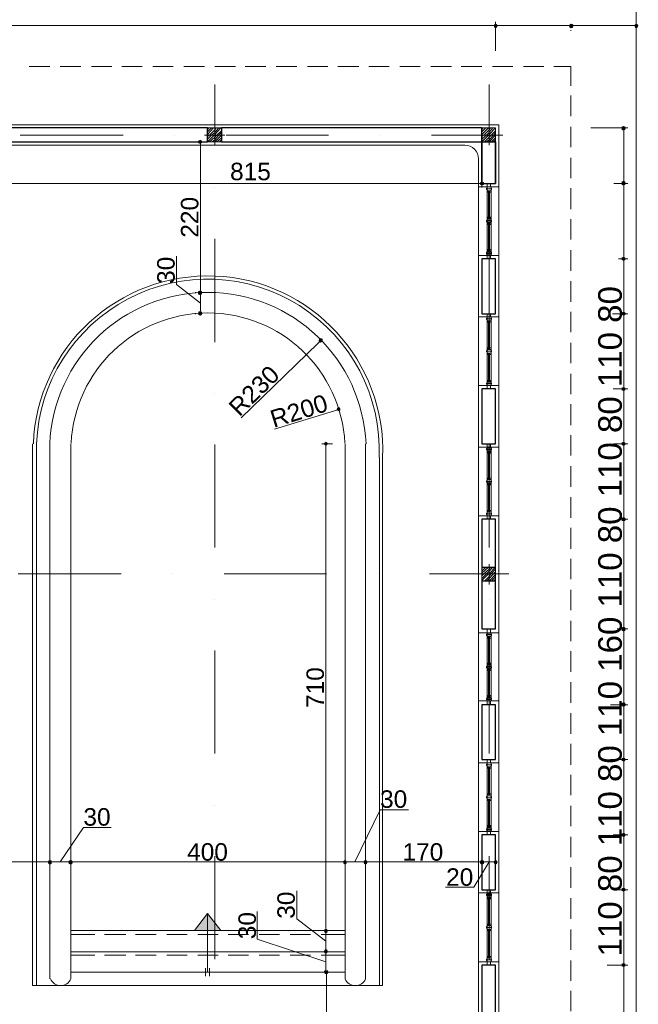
# Model space of a CAD drawing. Header units: metres. Extents: x 5.7 to 89.8, y 4 to 63.5.
# Tile 19 of 22: x 62.6 to 71.7, y 36.1 to 50.5. Entities that reach past the tile are written whole.
import ezdxf

# ---------------------------------------------------------------- set-up
doc = ezdxf.new("R2010")
doc.units = ezdxf.units.M
doc.header["$MEASUREMENT"] = 0
for name, color, linetype in [('PDF2_ax', 7, 'Continuous'), ('PDF2_column', 7, 'Continuous'), ('PDF2_dim', 7, 'Continuous'), ('PDF2_furn', 7, 'Continuous'), ('PDF2_khatchin', 7, 'Continuous'), ('PDF2_Layer5', 7, 'Continuous'), ('PDF2_line-estakhr', 7, 'Continuous'), ('PDF2_Text', 7, 'Continuous'), ('PDF2_wall', 7, 'Continuous'), ('PDF2_WIN', 7, 'Continuous')]:
    doc.layers.add(name, color=color, linetype=linetype)
doc.styles.add('PDF Arial', font='arial.ttf')

msp = doc.modelspace()

# ---------------------------------------------------------------- hatches: boundary and pattern name
at = {"layer": 'PDF2_dim', "transparency": 33554559}
for points in [[(69.56, 50.397), (69.55, 50.378), (69.56, 50.349), (69.579, 50.339), (69.598, 50.349), (69.608, 50.378), (69.598, 50.397), (69.579, 50.406)], [(70.658, 50.397), (70.648, 50.378), (70.658, 50.349), (70.677, 50.339), (70.706, 50.349), (70.715, 50.378), (70.706, 50.397), (70.677, 50.406)], [(71.659, 50.378), (71.65, 50.397), (71.63, 50.406), (71.611, 50.397), (71.602, 50.378), (71.611, 50.349), (71.63, 50.339), (71.65, 50.349)], [(71.447, 48.914), (71.419, 48.904), (71.419, 48.856), (71.447, 48.846), (71.467, 48.856), (71.476, 48.885), (71.467, 48.904)], [(65.274, 48.711), (65.245, 48.702), (65.235, 48.683), (65.245, 48.663), (65.274, 48.654), (65.293, 48.663), (65.303, 48.683), (65.293, 48.702)], [(69.415, 48.076), (69.406, 48.095), (69.377, 48.105), (69.357, 48.095), (69.348, 48.076), (69.357, 48.056), (69.377, 48.047), (69.406, 48.056)], [(71.419, 48.056), (71.447, 48.047), (71.467, 48.056), (71.476, 48.076), (71.467, 48.105), (71.447, 48.114), (71.419, 48.105)], [(71.419, 46.959), (71.447, 46.949), (71.467, 46.959), (71.476, 46.978), (71.467, 46.997), (71.447, 47.007), (71.419, 46.997)], [(65.293, 46.506), (65.274, 46.515), (65.245, 46.506), (65.235, 46.487), (65.245, 46.458), (65.274, 46.448), (65.293, 46.458), (65.303, 46.487)], [(65.274, 46.15), (65.293, 46.159), (65.303, 46.178), (65.293, 46.207), (65.274, 46.217), (65.245, 46.207), (65.245, 46.159)], [(71.419, 46.159), (71.447, 46.15), (71.467, 46.159), (71.476, 46.178), (71.467, 46.198), (71.447, 46.207), (71.419, 46.198)], [(67.056, 45.812), (67.027, 45.822), (67.007, 45.812), (66.998, 45.784), (67.007, 45.764), (67.027, 45.755), (67.046, 45.764), (67.056, 45.784)], [(71.419, 45.061), (71.447, 45.052), (71.467, 45.061), (71.476, 45.08), (71.467, 45.1), (71.447, 45.109), (71.419, 45.1)], [(67.316, 44.792), (67.306, 44.811), (67.277, 44.811), (67.268, 44.801), (67.258, 44.772), (67.296, 44.753), (67.316, 44.772)], [(67.104, 44.31), (67.085, 44.3), (67.075, 44.281), (67.085, 44.262), (67.104, 44.252), (67.123, 44.262), (67.133, 44.281), (67.123, 44.3)], [(71.419, 44.262), (71.447, 44.252), (71.467, 44.262), (71.476, 44.281), (71.467, 44.3), (71.447, 44.31), (71.419, 44.3)], [(71.419, 43.154), (71.467, 43.154), (71.476, 43.183), (71.467, 43.202), (71.447, 43.212), (71.419, 43.202)], [(71.419, 41.555), (71.447, 41.546), (71.467, 41.555), (71.476, 41.584), (71.467, 41.604), (71.447, 41.613), (71.419, 41.604)], [(71.419, 40.457), (71.447, 40.448), (71.467, 40.457), (71.476, 40.477), (71.467, 40.506), (71.419, 40.506)], [(71.419, 39.658), (71.447, 39.648), (71.467, 39.658), (71.476, 39.677), (71.467, 39.697), (71.447, 39.706), (71.419, 39.697)], [(71.419, 38.56), (71.447, 38.55), (71.467, 38.56), (71.476, 38.579), (71.467, 38.599), (71.447, 38.608), (71.419, 38.599)], [(63.107, 38.156), (63.107, 38.204), (63.078, 38.213), (63.059, 38.204), (63.049, 38.184), (63.059, 38.156), (63.078, 38.146)], [(63.405, 38.156), (63.415, 38.184), (63.405, 38.204), (63.386, 38.213), (63.357, 38.204), (63.348, 38.184), (63.357, 38.156), (63.386, 38.146)], [(67.364, 38.204), (67.354, 38.184), (67.364, 38.156), (67.383, 38.146), (67.402, 38.156), (67.412, 38.184), (67.402, 38.204), (67.383, 38.213)], [(67.701, 38.156), (67.711, 38.184), (67.701, 38.204), (67.682, 38.213), (67.662, 38.204), (67.653, 38.184), (67.662, 38.156), (67.682, 38.146)], [(69.357, 38.204), (69.348, 38.184), (69.357, 38.156), (69.377, 38.146), (69.406, 38.156), (69.415, 38.184), (69.406, 38.204), (69.377, 38.213)], [(69.608, 38.184), (69.598, 38.204), (69.579, 38.213), (69.56, 38.204), (69.55, 38.184), (69.56, 38.156), (69.579, 38.146), (69.598, 38.156)], [(71.419, 37.761), (71.447, 37.751), (71.467, 37.761), (71.476, 37.78), (71.467, 37.799), (71.447, 37.809), (71.419, 37.799)], [(67.123, 37.202), (67.104, 37.212), (67.085, 37.202), (67.075, 37.183), (67.085, 37.154), (67.104, 37.144), (67.123, 37.154), (67.133, 37.183)], [(67.123, 36.904), (67.104, 36.913), (67.085, 36.904), (67.075, 36.875), (67.085, 36.855), (67.104, 36.846), (67.123, 36.855), (67.133, 36.875)], [(71.467, 36.701), (71.447, 36.711), (71.419, 36.701), (71.419, 36.663), (71.447, 36.653), (71.467, 36.663), (71.476, 36.682)], [(67.085, 36.557), (67.104, 36.547), (67.108, 36.549), (67.113, 36.547), (67.133, 36.557), (67.142, 36.576), (67.133, 36.605), (67.085, 36.605), (67.075, 36.576)]]:
    msp.add_hatch(color=256, dxfattribs=at).paths.add_polyline_path(points)
at = {"layer": 'PDF2_line-estakhr', "transparency": 33554559}
msp.add_hatch(color=256, dxfattribs=at).paths.add_polyline_path([(65.187, 37.183), (65.572, 37.183), (65.486, 37.298), (65.38, 37.433), (65.283, 37.298)])

# ---------------------------------------------------------------- linework, layer by layer
at = {"layer": 'PDF2_ax', "lineweight": 9}
for points in [[(65.486, 49.52), (65.486, 48.769)], [(69.483, 49.52), (69.483, 48.769)], [(62.645, 48.779), (64.147, 48.779)], [(64.898, 48.779), (64.898, 48.779)], [(65.649, 48.779), (67.142, 48.779)], [(67.894, 48.779), (67.894, 48.779)], [(68.645, 48.779), (69.685, 48.779)], [(65.486, 48.018), (65.486, 48.018)], [(69.483, 48.018), (69.483, 48.018)], [(65.486, 47.267), (65.486, 45.764)], [(69.483, 47.267), (69.483, 45.764)], [(65.486, 45.013), (65.486, 45.013)], [(69.483, 45.013), (69.483, 45.013)], [(65.486, 44.271), (65.486, 42.769)], [(69.483, 44.271), (69.483, 42.769)], [(62.616, 42.384), (64.118, 42.384)], [(64.869, 42.384), (64.869, 42.384)], [(65.621, 42.384), (67.113, 42.384)], [(67.865, 42.384), (67.865, 42.384)], [(68.616, 42.384), (69.772, 42.384)], [(65.486, 42.018), (65.486, 42.018)], [(69.483, 42.018), (69.483, 42.018)], [(65.486, 41.266), (65.486, 39.764)], [(69.483, 41.266), (69.483, 39.764)], [(65.486, 39.013), (65.486, 39.013)], [(69.483, 39.013), (69.483, 39.013)], [(65.486, 38.271), (65.486, 36.769)], [(69.483, 38.271), (69.483, 36.769)]]:
    msp.add_lwpolyline(points, dxfattribs=at)
at = {"layer": 'PDF2_column', "lineweight": 18}
for points in [[(65.38, 48.865), (65.399, 48.885)], [(65.38, 48.827), (65.438, 48.885)], [(65.38, 48.788), (65.466, 48.885)], [(65.38, 48.76), (65.409, 48.779), (65.486, 48.856), (65.505, 48.885)], [(65.38, 48.721), (65.438, 48.779), (65.486, 48.817), (65.544, 48.885)], [(65.38, 48.683), (65.476, 48.779), (65.486, 48.788), (65.572, 48.885)], [(65.409, 48.683), (65.486, 48.75), (65.515, 48.779), (65.582, 48.846)], [(65.447, 48.683), (65.486, 48.711), (65.544, 48.779), (65.582, 48.817)], [(65.486, 48.933), (65.486, 48.634)], [(69.377, 48.865), (69.396, 48.885)], [(69.377, 48.827), (69.435, 48.885)], [(69.377, 48.788), (69.473, 48.885)], [(69.377, 48.76), (69.406, 48.779), (69.483, 48.856), (69.502, 48.885)], [(69.377, 48.721), (69.444, 48.779), (69.483, 48.817), (69.54, 48.885)], [(69.377, 48.683), (69.473, 48.779), (69.483, 48.788), (69.579, 48.885)], [(69.415, 48.683), (69.483, 48.75), (69.512, 48.779), (69.579, 48.846)], [(69.444, 48.683), (69.483, 48.711), (69.55, 48.779), (69.579, 48.817)], [(69.483, 48.933), (69.483, 48.634)], [(65.63, 48.779), (65.332, 48.779)], [(65.486, 48.683), (65.582, 48.779)], [(65.515, 48.683), (65.582, 48.74)], [(65.553, 48.683), (65.582, 48.711)], [(69.627, 48.779), (69.329, 48.779)], [(69.483, 48.683), (69.579, 48.779)], [(69.521, 48.683), (69.579, 48.74)], [(69.55, 48.683), (69.579, 48.711)], [(69.483, 42.528), (69.483, 42.23)], [(69.627, 42.384), (69.329, 42.384)], [(69.377, 42.461), (69.396, 42.48)], [(69.377, 42.422), (69.435, 42.48)], [(69.377, 42.393), (69.473, 42.48)], [(69.377, 42.355), (69.406, 42.384), (69.483, 42.451), (69.502, 42.48)], [(69.377, 42.316), (69.444, 42.384), (69.483, 42.422), (69.54, 42.48)], [(69.377, 42.287), (69.473, 42.384), (69.483, 42.384), (69.579, 42.48)], [(69.415, 42.278), (69.483, 42.345), (69.512, 42.384), (69.579, 42.451)], [(69.444, 42.278), (69.483, 42.316), (69.55, 42.384), (69.579, 42.413)], [(69.483, 42.278), (69.579, 42.374)], [(69.521, 42.278), (69.579, 42.345)], [(69.55, 42.278), (69.579, 42.307)]]:
    msp.add_lwpolyline(points, dxfattribs=at)
for points in [[(65.582, 48.683), (65.38, 48.683), (65.38, 48.885), (65.582, 48.885)], [(69.579, 48.683), (69.377, 48.683), (69.377, 48.885), (69.579, 48.885)], [(69.579, 42.278), (69.377, 42.278), (69.377, 42.48), (69.579, 42.48)]]:
    msp.add_lwpolyline(points, close=True, dxfattribs=at)
at = {"layer": 'PDF2_dim', "lineweight": 20}
for points in [[(69.579, 50.012), (69.579, 50.435)], [(71.63, 50.05), (71.63, 50.435)], [(61.007, 50.378), (61.046, 50.378), (69.521, 50.378), (69.55, 50.378)], [(69.579, 50.301), (69.579, 50.31)], [(69.608, 50.378), (69.637, 50.378), (70.619, 50.378), (70.648, 50.378)], [(70.715, 50.378), (70.744, 50.378), (71.573, 50.378), (71.602, 50.378)], [(70.966, 48.885), (71.505, 48.885)], [(71.447, 48.114), (71.447, 48.143), (71.447, 48.817), (71.447, 48.846)], [(65.197, 48.683), (65.206, 48.683)], [(65.274, 46.515), (65.274, 46.544), (65.274, 48.625), (65.274, 48.654)], [(69.377, 48.451), (69.377, 48.018)], [(61.277, 48.076), (61.306, 48.076), (69.319, 48.076), (69.348, 48.076)], [(71.447, 47.007), (71.447, 47.036), (71.447, 48.018), (71.447, 48.047)], [(65.274, 46.332), (64.927, 46.602), (64.927, 47.016)], [(71.447, 46.207), (71.447, 46.236), (71.447, 46.92), (71.447, 46.949)], [(65.274, 46.448), (65.274, 46.419), (65.274, 46.246), (65.274, 46.217)], [(65.197, 46.178), (65.206, 46.178)], [(71.447, 45.109), (71.447, 45.138), (71.447, 46.121), (71.447, 46.15)], [(65.871, 44.657), (66.988, 45.745), (67.007, 45.764)], [(71.447, 44.31), (71.447, 44.339), (71.447, 45.023), (71.447, 45.052)], [(66.353, 44.493), (67.229, 44.763), (67.258, 44.772)], [(67.2, 44.281), (67.046, 44.281)], [(67.104, 44.252), (67.104, 44.223), (67.104, 37.241), (67.104, 37.212)], [(71.447, 43.212), (71.447, 43.241), (71.447, 44.223), (71.447, 44.252)], [(71.447, 41.613), (71.447, 41.642), (71.447, 43.116), (71.447, 43.154)], [(71.447, 40.506), (71.447, 40.544), (71.447, 41.517), (71.447, 41.546)], [(71.447, 39.706), (71.447, 39.735), (71.447, 40.419), (71.447, 40.448)], [(71.447, 38.608), (71.447, 38.637), (71.447, 39.62), (71.447, 39.648)], [(67.528, 38.184), (67.894, 38.945), (68.308, 38.945)], [(63.232, 38.184), (63.569, 38.685), (63.974, 38.685)], [(71.447, 37.809), (71.447, 37.838), (71.447, 38.522), (71.447, 38.55)], [(63.049, 38.184), (63.02, 38.184), (61.219, 38.184), (61.19, 38.184)], [(63.348, 38.184), (63.319, 38.184), (63.145, 38.184), (63.107, 38.184)], [(67.354, 38.184), (67.325, 38.184), (63.444, 38.184), (63.415, 38.184)], [(67.653, 38.184), (67.624, 38.184), (67.441, 38.184), (67.412, 38.184)], [(69.348, 38.184), (69.319, 38.184), (67.739, 38.184), (67.711, 38.184)], [(69.483, 38.184), (69.261, 37.819), (68.847, 37.819)], [(69.415, 38.184), (69.444, 38.184), (69.521, 38.184), (69.55, 38.184)], [(69.579, 38.252), (69.579, 38.242)], [(67.104, 37.029), (66.68, 37.356), (66.68, 37.761)], [(71.447, 36.711), (71.447, 36.74), (71.447, 37.722), (71.447, 37.751)], [(67.104, 36.73), (66.102, 37.058), (66.102, 37.462)], [(67.104, 37.144), (67.104, 37.115), (67.104, 36.942), (67.104, 36.913)], [(67.104, 36.846), (67.104, 36.817), (67.104, 36.644), (67.104, 36.605)], [(71.322, 36.682), (71.505, 36.682), (71.207, 36.682)], [(71.447, 29.314), (71.447, 29.343), (71.447, 36.624), (71.447, 36.653)], [(67.2, 36.576), (67.046, 36.576)], [(67.113, 36.547), (67.113, 36.518), (67.113, 33.639), (67.113, 33.61)], [(67.171, 36.576), (67.171, 36.576)]]:
    msp.add_lwpolyline(points, dxfattribs=at)
for points in [[(70.677, 50.31), (70.677, 50.301)], [(71.505, 48.076), (71.303, 48.076)], [(71.505, 46.978), (71.37, 46.978)], [(65.206, 46.487), (65.197, 46.487)], [(71.505, 46.178), (71.284, 46.178)], [(71.505, 45.08), (71.293, 45.08)], [(71.505, 44.281), (71.303, 44.281)], [(71.505, 43.183), (71.37, 43.183)], [(71.505, 41.584), (71.351, 41.584)], [(71.505, 40.477), (71.255, 40.477)], [(71.505, 39.677), (71.255, 39.677)], [(71.505, 38.579), (71.293, 38.579)], [(63.078, 38.242), (63.078, 38.233)], [(63.386, 38.242), (63.386, 38.252)], [(67.383, 38.242), (67.383, 38.252)], [(67.682, 38.242), (67.682, 38.252)], [(69.377, 38.242), (69.377, 38.252)], [(71.505, 37.78), (71.313, 37.78)], [(67.046, 37.183), (67.2, 37.183)], [(67.046, 36.875), (67.2, 36.875)]]:
    msp.add_lwpolyline(points, close=True, dxfattribs=at)
at = {"layer": 'PDF2_furn', "lineweight": 9}
msp.add_lwpolyline([(20.778, 49.617), (20.778, 51.033), (71.63, 51.033), (71.63, 27.234), (63.733, 27.234), (63.733, 16.225), (20.778, 16.225), (20.778, 29.314)], dxfattribs=at)
at = {"layer": 'PDF2_khatchin', "lineweight": 13}
for points in [[(62.779, 49.78), (63.078, 49.78)], [(63.232, 49.78), (63.531, 49.78)], [(63.685, 49.78), (63.983, 49.78)], [(64.128, 49.78), (64.426, 49.78)], [(64.58, 49.78), (64.879, 49.78)], [(65.033, 49.78), (65.332, 49.78)], [(65.486, 49.78), (65.784, 49.78)], [(65.929, 49.78), (66.227, 49.78)], [(66.381, 49.78), (66.68, 49.78)], [(66.834, 49.78), (67.133, 49.78)], [(67.277, 49.78), (67.585, 49.78)], [(67.73, 49.78), (68.028, 49.78)], [(68.182, 49.78), (68.481, 49.78)], [(68.635, 49.78), (68.934, 49.78)], [(69.078, 49.78), (69.377, 49.78)], [(69.531, 49.78), (69.829, 49.78)], [(69.984, 49.78), (70.282, 49.78)], [(70.427, 49.78), (70.677, 49.78)]]:
    msp.add_lwpolyline(points, dxfattribs=at)
at = {"layer": 'PDF2_khatchin', "lineweight": 18}
for points in [[(70.677, 49.501), (70.677, 49.78)], [(70.677, 49.058), (70.677, 49.357)], [(70.677, 48.605), (70.677, 48.904)], [(70.677, 48.153), (70.677, 48.451)], [(70.677, 47.7), (70.677, 48.008)], [(70.677, 47.257), (70.677, 47.556)], [(70.677, 46.804), (70.677, 47.103)], [(70.677, 46.352), (70.677, 46.65)], [(70.677, 45.909), (70.677, 46.207)], [(70.677, 45.456), (70.677, 45.755)], [(70.677, 45.003), (70.677, 45.302)], [(70.677, 44.551), (70.677, 44.859)], [(70.677, 44.108), (70.677, 44.406)], [(70.677, 43.655), (70.677, 43.954)], [(70.677, 43.202), (70.677, 43.501)], [(70.677, 42.75), (70.677, 43.058)], [(70.677, 42.307), (70.677, 42.605)], [(70.677, 41.854), (70.677, 42.153)], [(70.677, 41.401), (70.677, 41.7)], [(70.677, 40.958), (70.677, 41.257)], [(70.677, 40.506), (70.677, 40.804)], [(70.677, 40.053), (70.677, 40.352)], [(70.677, 39.6), (70.677, 39.908)], [(70.677, 39.157), (70.677, 39.456)], [(70.677, 38.705), (70.677, 39.003)], [(70.677, 38.252), (70.677, 38.55)], [(70.677, 37.809), (70.677, 38.107)], [(70.677, 37.356), (70.677, 37.655)], [(70.677, 36.904), (70.677, 37.202)], [(63.733, 37.125), (63.386, 37.125)], [(64.186, 37.125), (63.877, 37.125)], [(64.629, 37.125), (64.33, 37.125)], [(65.081, 37.125), (64.783, 37.125)], [(65.534, 37.125), (65.235, 37.125)], [(65.977, 37.125), (65.678, 37.125)], [(66.43, 37.125), (66.131, 37.125)], [(66.882, 37.125), (66.584, 37.125)], [(67.383, 37.125), (67.036, 37.125)], [(63.733, 36.826), (63.386, 36.826)], [(64.186, 36.826), (63.877, 36.826)], [(64.629, 36.826), (64.33, 36.826)], [(65.081, 36.826), (64.783, 36.826)], [(65.534, 36.826), (65.235, 36.826)], [(65.977, 36.826), (65.678, 36.826)], [(66.43, 36.826), (66.131, 36.826)], [(66.882, 36.826), (66.584, 36.826)], [(67.383, 36.826), (67.036, 36.826)], [(70.677, 36.451), (70.677, 36.749)], [(70.677, 36.008), (70.677, 36.306)]]:
    msp.add_lwpolyline(points, dxfattribs=at)
at = {"layer": 'PDF2_Layer5', "lineweight": 13}
for points in [[(69.329, 48.432), (69.329, 35.228), (69.627, 35.228), (69.627, 48.933), (61.277, 48.933)], [(61.71, 48.634), (69.126, 48.634)], [(69.329, 48.028), (69.627, 48.028)], [(69.329, 47.026), (69.627, 47.026)], [(69.329, 46.13), (69.627, 46.13)], [(69.329, 45.129), (69.627, 45.129)], [(69.627, 44.233), (69.329, 44.233), (69.627, 44.233)], [(69.329, 41.527), (69.627, 41.527)], [(69.329, 40.535), (69.627, 40.535)], [(69.329, 39.629), (69.627, 39.629)], [(69.329, 38.628), (69.627, 38.628)], [(69.627, 37.732), (69.329, 37.732), (69.627, 37.732)]]:
    msp.add_lwpolyline(points, dxfattribs=at)
for points in [[(69.627, 43.231), (69.329, 43.231)], [(69.627, 36.73), (69.329, 36.73)]]:
    msp.add_lwpolyline(points, close=True, dxfattribs=at)
msp.add_arc((69.131, 48.437), 0.197, 0.0055, 90, dxfattribs=at)
at = {"layer": 'PDF2_line-estakhr', "lineweight": 18}
for points in [[(62.839, 44.281, -1), (67.932, 44.079), (67.932, 36.383), (62.828, 36.383), (62.828, 44.281)], [(67.882, 44.081, 1), (62.885, 44.281), (62.885, 36.383)], [(67.689, 44.28, 0.957715), (63.078, 44.281), (63.078, 36.48)], [(63.386, 44.281), (63.386, 36.48, -0.666654), (63.09, 36.481)], [(67.682, 44.281), (67.682, 36.48, -0.666654), (67.383, 36.48), (67.383, 44.281)]]:
    msp.add_lwpolyline(points, format="xyb", dxfattribs=at)
for points in [[(67.884, 36.48), (67.884, 44.079), (67.884, 36.383)], [(65.38, 36.576), (65.38, 37.433), (65.187, 37.183)], [(65.38, 37.433), (65.572, 37.183)], [(67.383, 37.183), (63.386, 37.183)], [(67.383, 36.875), (63.386, 36.875)], [(65.351, 36.634), (65.351, 36.518)], [(65.409, 36.634), (65.409, 36.518)], [(67.383, 36.576), (63.386, 36.576)]]:
    msp.add_lwpolyline(points, dxfattribs=at)
msp.add_arc((65.385, 44.19), 1.998, 2.8455, 177.16, dxfattribs=at)
at = {"layer": 'PDF2_wall', "lineweight": 30}
for points in [[(65.38, 48.683), (65.38, 48.885), (61.585, 48.885), (61.585, 48.683)], [(69.579, 46.978), (69.377, 46.978), (69.377, 46.178), (69.579, 46.178)], [(69.579, 45.08), (69.377, 45.08), (69.377, 44.281), (69.579, 44.281)], [(69.579, 43.183), (69.377, 43.183), (69.377, 42.48), (69.579, 42.48)], [(69.579, 41.584), (69.579, 42.278), (69.377, 42.278), (69.377, 41.584)], [(69.579, 40.477), (69.377, 40.477), (69.377, 39.677), (69.579, 39.677)], [(69.579, 38.579), (69.377, 38.579), (69.377, 37.78), (69.579, 37.78)], [(69.579, 36.682), (69.377, 36.682), (69.377, 35.979), (69.579, 35.979)]]:
    msp.add_lwpolyline(points, close=True, dxfattribs=at)
for points in [[(69.377, 48.779), (69.377, 48.076), (69.377, 48.885), (65.582, 48.885), (65.582, 48.683), (69.377, 48.683), (69.579, 48.683), (69.579, 48.076), (69.579, 48.683)], [(69.377, 48.076), (69.579, 48.076)]]:
    msp.add_lwpolyline(points, dxfattribs=at)
at = {"layer": 'PDF2_WIN', "lineweight": 18}
for points in [[(69.454, 47.989), (69.444, 47.989), (69.444, 48.008), (69.454, 48.008)], [(69.502, 48.028), (69.454, 48.028), (69.454, 48.076), (69.502, 48.076)], [(69.454, 47.999), (69.454, 48.028), (69.512, 48.028), (69.512, 47.999), (69.512, 47.97), (69.454, 47.97), (69.454, 47.999), (69.512, 47.999)], [(69.512, 48.028), (69.454, 48.028), (69.454, 47.999), (69.512, 47.999)], [(69.492, 47.951), (69.492, 47.97), (69.512, 47.97), (69.454, 47.97), (69.454, 47.999), (69.512, 47.999), (69.512, 47.97), (69.512, 47.951)], [(69.454, 47.951), (69.463, 47.951), (69.463, 47.97), (69.454, 47.97)], [(69.473, 47.951), (69.454, 47.951), (69.454, 47.97), (69.473, 47.97)], [(69.512, 47.951), (69.492, 47.951), (69.492, 47.97), (69.512, 47.97)], [(69.521, 47.989), (69.512, 47.989), (69.512, 48.008), (69.521, 48.008)], [(69.454, 47.536), (69.444, 47.536), (69.444, 47.517), (69.454, 47.517)], [(69.473, 47.585), (69.454, 47.585), (69.454, 47.556), (69.473, 47.556)], [(69.454, 47.565), (69.454, 47.575), (69.463, 47.575), (69.463, 47.565)], [(69.454, 47.536), (69.512, 47.536), (69.512, 47.556), (69.454, 47.556)], [(69.512, 47.527), (69.512, 47.507), (69.454, 47.507), (69.454, 47.527)], [(69.492, 47.585), (69.512, 47.585), (69.512, 47.556), (69.492, 47.556)], [(69.512, 47.565), (69.512, 47.575), (69.492, 47.575), (69.492, 47.565)], [(69.521, 47.536), (69.512, 47.536), (69.512, 47.517), (69.521, 47.517)], [(69.454, 47.479), (69.463, 47.479), (69.463, 47.498), (69.454, 47.498)], [(69.473, 47.479), (69.454, 47.479), (69.454, 47.498), (69.473, 47.498)], [(69.512, 47.479), (69.492, 47.479), (69.492, 47.498), (69.512, 47.498)], [(69.492, 47.479), (69.512, 47.479), (69.512, 47.498), (69.492, 47.498)], [(69.454, 47.093), (69.454, 47.113), (69.463, 47.113), (69.463, 47.093)], [(69.473, 47.113), (69.454, 47.113), (69.454, 47.093), (69.473, 47.093)], [(69.512, 47.093), (69.454, 47.093), (69.454, 47.064), (69.512, 47.064)], [(69.512, 47.093), (69.512, 47.113), (69.492, 47.113), (69.492, 47.093)], [(69.492, 47.113), (69.512, 47.113), (69.512, 47.093), (69.492, 47.093)], [(69.454, 47.064), (69.512, 47.064), (69.512, 47.084), (69.454, 47.084)], [(69.512, 47.055), (69.512, 47.036), (69.454, 47.036), (69.454, 47.055)], [(69.502, 46.978), (69.454, 46.978), (69.454, 47.026), (69.502, 47.026)], [(69.521, 47.074), (69.512, 47.074), (69.512, 47.045), (69.521, 47.045)], [(69.454, 46.092), (69.444, 46.092), (69.444, 46.111), (69.454, 46.111)], [(69.502, 46.13), (69.454, 46.13), (69.454, 46.178), (69.502, 46.178)], [(69.454, 46.101), (69.454, 46.13), (69.512, 46.13), (69.512, 46.101), (69.512, 46.072), (69.454, 46.072), (69.454, 46.101), (69.512, 46.101)], [(69.512, 46.13), (69.454, 46.13), (69.454, 46.101), (69.512, 46.101)], [(69.492, 46.053), (69.492, 46.072), (69.512, 46.072), (69.454, 46.072), (69.454, 46.101), (69.512, 46.101), (69.512, 46.072), (69.512, 46.053)], [(69.521, 46.092), (69.512, 46.092), (69.512, 46.111), (69.521, 46.111)], [(69.454, 46.053), (69.463, 46.053), (69.463, 46.072), (69.454, 46.072)], [(69.473, 46.053), (69.454, 46.053), (69.454, 46.072), (69.473, 46.072)], [(69.512, 46.053), (69.492, 46.053), (69.492, 46.072), (69.512, 46.072)], [(69.454, 45.658), (69.454, 45.678), (69.463, 45.678), (69.463, 45.658)], [(69.473, 45.678), (69.454, 45.678), (69.454, 45.658), (69.473, 45.658)], [(69.454, 45.629), (69.454, 45.658), (69.512, 45.658), (69.512, 45.629), (69.512, 45.601), (69.454, 45.601), (69.454, 45.629), (69.512, 45.629)], [(69.512, 45.658), (69.512, 45.678), (69.492, 45.678), (69.492, 45.658)], [(69.492, 45.678), (69.512, 45.678), (69.512, 45.658), (69.492, 45.658)], [(69.454, 45.639), (69.444, 45.639), (69.444, 45.62), (69.454, 45.62)], [(69.454, 45.581), (69.463, 45.581), (69.463, 45.601), (69.454, 45.601)], [(69.473, 45.581), (69.454, 45.581), (69.454, 45.601), (69.473, 45.601)], [(69.512, 45.581), (69.492, 45.581), (69.492, 45.601), (69.512, 45.601)], [(69.492, 45.581), (69.512, 45.581), (69.512, 45.601), (69.492, 45.601)], [(69.521, 45.639), (69.512, 45.639), (69.512, 45.62), (69.521, 45.62)], [(69.454, 45.196), (69.454, 45.206), (69.463, 45.206), (69.463, 45.196)], [(69.473, 45.206), (69.454, 45.206), (69.454, 45.186), (69.473, 45.186)], [(69.454, 45.167), (69.512, 45.167), (69.512, 45.186), (69.454, 45.186)], [(69.512, 45.186), (69.454, 45.186), (69.454, 45.157), (69.512, 45.157)], [(69.512, 45.157), (69.512, 45.129), (69.454, 45.129), (69.454, 45.157)], [(69.502, 45.08), (69.454, 45.08), (69.454, 45.129), (69.502, 45.129)], [(69.512, 45.196), (69.512, 45.206), (69.492, 45.206), (69.492, 45.196)], [(69.492, 45.206), (69.512, 45.206), (69.512, 45.186), (69.492, 45.186)], [(69.521, 45.167), (69.512, 45.167), (69.512, 45.148), (69.521, 45.148)], [(69.454, 44.194), (69.444, 44.194), (69.444, 44.214), (69.454, 44.214)], [(69.502, 44.233), (69.454, 44.233), (69.454, 44.281), (69.502, 44.281)], [(69.512, 44.233), (69.454, 44.233), (69.454, 44.204), (69.512, 44.204)], [(69.454, 44.204), (69.512, 44.204), (69.512, 44.223), (69.454, 44.223)], [(69.521, 44.194), (69.512, 44.194), (69.512, 44.214), (69.521, 44.214)], [(69.492, 44.146), (69.492, 44.165), (69.512, 44.165), (69.454, 44.165), (69.454, 44.204), (69.512, 44.204), (69.512, 44.165), (69.512, 44.146)], [(69.512, 44.194), (69.512, 44.175), (69.454, 44.175), (69.454, 44.194)], [(69.454, 44.156), (69.463, 44.156), (69.463, 44.165), (69.454, 44.165)], [(69.473, 44.146), (69.454, 44.146), (69.454, 44.165), (69.473, 44.165)], [(69.512, 44.156), (69.492, 44.156), (69.492, 44.165), (69.512, 44.165)], [(69.454, 43.742), (69.444, 43.742), (69.444, 43.722), (69.454, 43.722)], [(69.454, 43.761), (69.454, 43.78), (69.463, 43.78), (69.463, 43.761)], [(69.473, 43.78), (69.454, 43.78), (69.454, 43.761), (69.473, 43.761)], [(69.454, 43.732), (69.512, 43.732), (69.512, 43.761), (69.454, 43.761)], [(69.512, 43.722), (69.512, 43.703), (69.454, 43.703), (69.454, 43.722)], [(69.473, 43.684), (69.454, 43.684), (69.454, 43.703), (69.473, 43.703)], [(69.454, 43.684), (69.463, 43.684), (69.463, 43.694), (69.454, 43.694)], [(69.512, 43.761), (69.512, 43.78), (69.492, 43.78), (69.492, 43.761)], [(69.492, 43.78), (69.512, 43.78), (69.512, 43.761), (69.492, 43.761)], [(69.492, 43.684), (69.512, 43.684), (69.512, 43.703), (69.492, 43.703)], [(69.512, 43.684), (69.492, 43.684), (69.492, 43.694), (69.512, 43.694)], [(69.521, 43.742), (69.512, 43.742), (69.512, 43.722), (69.521, 43.722)], [(69.454, 43.27), (69.444, 43.27), (69.444, 43.251), (69.454, 43.251), (69.454, 43.26)], [(69.454, 43.289), (69.454, 43.308), (69.463, 43.308), (69.463, 43.289)], [(69.473, 43.308), (69.454, 43.308), (69.454, 43.289), (69.473, 43.289)], [(69.454, 43.26), (69.454, 43.289), (69.512, 43.289), (69.512, 43.26), (69.512, 43.231), (69.454, 43.231), (69.454, 43.26), (69.512, 43.26)], [(69.512, 43.289), (69.454, 43.289), (69.454, 43.26), (69.512, 43.26)], [(69.512, 43.231), (69.454, 43.231), (69.454, 43.26), (69.512, 43.26)], [(69.502, 43.183), (69.454, 43.183), (69.454, 43.231), (69.502, 43.231)], [(69.512, 43.289), (69.512, 43.308), (69.492, 43.308), (69.492, 43.289)], [(69.492, 43.308), (69.512, 43.308), (69.512, 43.289), (69.492, 43.289)], [(69.521, 43.27), (69.512, 43.27), (69.512, 43.251), (69.521, 43.251)], [(69.454, 41.488), (69.444, 41.488), (69.444, 41.507), (69.454, 41.507)], [(69.502, 41.527), (69.454, 41.527), (69.454, 41.584), (69.502, 41.584)], [(69.454, 41.507), (69.512, 41.507), (69.512, 41.527), (69.454, 41.527)], [(69.512, 41.527), (69.454, 41.527), (69.454, 41.498), (69.512, 41.498)], [(69.512, 41.498), (69.512, 41.469), (69.454, 41.469), (69.454, 41.498)], [(69.492, 41.449), (69.492, 41.469), (69.512, 41.469), (69.454, 41.469), (69.454, 41.498), (69.512, 41.498), (69.512, 41.469), (69.512, 41.449)], [(69.521, 41.488), (69.512, 41.488), (69.512, 41.507), (69.521, 41.507)], [(69.454, 41.449), (69.463, 41.449), (69.463, 41.469), (69.454, 41.469)], [(69.473, 41.449), (69.454, 41.449), (69.454, 41.469), (69.473, 41.469)], [(69.512, 41.449), (69.492, 41.449), (69.492, 41.469), (69.512, 41.469)], [(69.473, 41.083), (69.454, 41.083), (69.454, 41.064), (69.473, 41.064)], [(69.454, 41.064), (69.454, 41.074), (69.463, 41.074), (69.463, 41.064)], [(69.492, 41.083), (69.512, 41.083), (69.512, 41.064), (69.492, 41.064)], [(69.512, 41.064), (69.512, 41.074), (69.492, 41.074), (69.492, 41.064)], [(69.454, 41.035), (69.444, 41.035), (69.444, 41.016), (69.454, 41.016)], [(69.454, 41.035), (69.512, 41.035), (69.512, 41.055), (69.454, 41.055)], [(69.512, 41.026), (69.512, 41.006), (69.454, 41.006), (69.454, 41.026)], [(69.454, 40.978), (69.463, 40.978), (69.463, 40.997), (69.454, 40.997)], [(69.473, 40.978), (69.454, 40.978), (69.454, 40.997), (69.473, 40.997)], [(69.512, 40.978), (69.492, 40.978), (69.492, 40.997), (69.512, 40.997)], [(69.492, 40.978), (69.512, 40.978), (69.512, 40.997), (69.492, 40.997)], [(69.521, 41.035), (69.512, 41.035), (69.512, 41.016), (69.521, 41.016)], [(69.454, 40.592), (69.454, 40.612), (69.463, 40.612), (69.463, 40.592)], [(69.473, 40.612), (69.454, 40.612), (69.454, 40.592), (69.473, 40.592)], [(69.512, 40.592), (69.454, 40.592), (69.454, 40.563), (69.512, 40.563)], [(69.454, 40.563), (69.512, 40.563), (69.512, 40.583), (69.454, 40.583)], [(69.512, 40.554), (69.512, 40.535), (69.454, 40.535), (69.454, 40.554)], [(69.502, 40.477), (69.454, 40.477), (69.454, 40.535), (69.502, 40.535)], [(69.512, 40.592), (69.512, 40.612), (69.492, 40.612), (69.492, 40.592)], [(69.492, 40.612), (69.512, 40.612), (69.512, 40.592), (69.492, 40.592)], [(69.521, 40.573), (69.512, 40.573), (69.512, 40.554), (69.521, 40.554)], [(69.502, 39.629), (69.454, 39.629), (69.454, 39.677), (69.502, 39.677)], [(69.454, 39.6), (69.454, 39.629), (69.512, 39.629), (69.512, 39.6), (69.512, 39.571), (69.454, 39.571), (69.454, 39.6), (69.512, 39.6)], [(69.512, 39.629), (69.454, 39.629), (69.454, 39.6), (69.512, 39.6)], [(69.454, 39.591), (69.444, 39.591), (69.444, 39.61), (69.454, 39.61)], [(69.492, 39.552), (69.492, 39.571), (69.512, 39.571), (69.454, 39.571), (69.454, 39.6), (69.512, 39.6), (69.512, 39.571), (69.512, 39.552)], [(69.454, 39.552), (69.463, 39.552), (69.463, 39.571), (69.454, 39.571)], [(69.473, 39.552), (69.454, 39.552), (69.454, 39.571), (69.473, 39.571)], [(69.512, 39.552), (69.492, 39.552), (69.492, 39.571), (69.512, 39.571)], [(69.521, 39.591), (69.512, 39.591), (69.512, 39.61), (69.521, 39.61)], [(69.454, 39.138), (69.444, 39.138), (69.444, 39.119), (69.454, 39.119)], [(69.454, 39.157), (69.454, 39.177), (69.463, 39.177), (69.463, 39.157)], [(69.473, 39.177), (69.454, 39.177), (69.454, 39.157), (69.473, 39.157)], [(69.454, 39.128), (69.454, 39.157), (69.512, 39.157), (69.512, 39.128), (69.512, 39.099), (69.454, 39.099), (69.454, 39.128), (69.512, 39.128)], [(69.454, 39.08), (69.463, 39.08), (69.463, 39.099), (69.454, 39.099)], [(69.473, 39.08), (69.454, 39.08), (69.454, 39.099), (69.473, 39.099)], [(69.512, 39.157), (69.512, 39.177), (69.492, 39.177), (69.492, 39.157)], [(69.492, 39.177), (69.512, 39.177), (69.512, 39.157), (69.492, 39.157)], [(69.512, 39.08), (69.492, 39.08), (69.492, 39.099), (69.512, 39.099)], [(69.492, 39.08), (69.512, 39.08), (69.512, 39.099), (69.492, 39.099)], [(69.521, 39.138), (69.512, 39.138), (69.512, 39.119), (69.521, 39.119)], [(69.473, 38.714), (69.454, 38.714), (69.454, 38.685), (69.473, 38.685)], [(69.454, 38.695), (69.454, 38.705), (69.463, 38.705), (69.463, 38.695)], [(69.454, 38.666), (69.512, 38.666), (69.512, 38.685), (69.454, 38.685)], [(69.512, 38.685), (69.454, 38.685), (69.454, 38.656), (69.512, 38.656)], [(69.512, 38.656), (69.512, 38.637), (69.454, 38.637), (69.454, 38.656)], [(69.502, 38.579), (69.454, 38.579), (69.454, 38.628), (69.502, 38.628)], [(69.492, 38.714), (69.512, 38.714), (69.512, 38.685), (69.492, 38.685)], [(69.512, 38.695), (69.512, 38.705), (69.492, 38.705), (69.492, 38.695)], [(69.521, 38.666), (69.512, 38.666), (69.512, 38.647), (69.521, 38.647)], [(69.502, 37.732), (69.454, 37.732), (69.454, 37.78), (69.502, 37.78)], [(69.454, 37.693), (69.444, 37.693), (69.444, 37.713), (69.454, 37.713)], [(69.512, 37.732), (69.454, 37.732), (69.454, 37.703), (69.512, 37.703)], [(69.454, 37.703), (69.512, 37.703), (69.512, 37.722), (69.454, 37.722)], [(69.492, 37.645), (69.492, 37.674), (69.512, 37.674), (69.454, 37.674), (69.454, 37.703), (69.512, 37.703), (69.512, 37.674), (69.512, 37.645)], [(69.512, 37.693), (69.512, 37.674), (69.454, 37.674), (69.454, 37.693)], [(69.473, 37.645), (69.454, 37.645), (69.454, 37.674), (69.473, 37.674)], [(69.454, 37.655), (69.463, 37.655), (69.463, 37.664), (69.454, 37.664)], [(69.512, 37.655), (69.492, 37.655), (69.492, 37.664), (69.512, 37.664)], [(69.521, 37.693), (69.512, 37.693), (69.512, 37.713), (69.521, 37.713)], [(69.454, 37.241), (69.444, 37.241), (69.444, 37.221), (69.454, 37.221)], [(69.454, 37.26), (69.454, 37.279), (69.463, 37.279), (69.463, 37.26)], [(69.473, 37.279), (69.454, 37.279), (69.454, 37.26), (69.473, 37.26)], [(69.454, 37.231), (69.454, 37.26), (69.512, 37.26), (69.512, 37.231), (69.512, 37.202), (69.454, 37.202), (69.454, 37.231), (69.512, 37.231)], [(69.454, 37.183), (69.463, 37.183), (69.463, 37.202), (69.454, 37.202)], [(69.473, 37.183), (69.454, 37.183), (69.454, 37.202), (69.473, 37.202)], [(69.512, 37.26), (69.512, 37.279), (69.492, 37.279), (69.492, 37.26)], [(69.492, 37.279), (69.512, 37.279), (69.512, 37.26), (69.492, 37.26)], [(69.512, 37.183), (69.492, 37.183), (69.492, 37.202), (69.512, 37.202)], [(69.492, 37.183), (69.512, 37.183), (69.512, 37.202), (69.492, 37.202)], [(69.521, 37.241), (69.512, 37.241), (69.512, 37.221), (69.521, 37.221)], [(69.454, 36.769), (69.444, 36.769), (69.444, 36.749), (69.454, 36.749), (69.454, 36.759)], [(69.454, 36.788), (69.454, 36.807), (69.463, 36.807), (69.463, 36.788)], [(69.473, 36.807), (69.454, 36.807), (69.454, 36.788), (69.473, 36.788)], [(69.454, 36.759), (69.454, 36.788), (69.512, 36.788), (69.512, 36.759), (69.512, 36.73), (69.454, 36.73), (69.454, 36.759), (69.512, 36.759)], [(69.512, 36.788), (69.454, 36.788), (69.454, 36.759), (69.512, 36.759)], [(69.512, 36.73), (69.454, 36.73), (69.454, 36.759), (69.512, 36.759)], [(69.512, 36.788), (69.512, 36.807), (69.492, 36.807), (69.492, 36.788)], [(69.492, 36.807), (69.512, 36.807), (69.512, 36.788), (69.492, 36.788)], [(69.521, 36.769), (69.512, 36.769), (69.512, 36.749), (69.521, 36.749)], [(69.502, 36.682), (69.454, 36.682), (69.454, 36.73), (69.502, 36.73)]]:
    msp.add_lwpolyline(points, close=True, dxfattribs=at)
for points in [[(69.454, 47.113), (69.454, 48.018)], [(69.473, 47.556), (69.473, 47.951)], [(69.492, 47.556), (69.492, 47.951)], [(69.512, 47.113), (69.512, 47.951)], [(69.454, 47.556), (69.512, 47.556), (69.512, 47.527), (69.454, 47.527), (69.512, 47.527), (69.512, 47.498), (69.454, 47.498)], [(69.473, 47.113), (69.473, 47.498)], [(69.492, 47.113), (69.492, 47.498)], [(69.454, 47.064), (69.454, 47.026), (69.512, 47.026), (69.512, 47.064), (69.454, 47.064), (69.454, 47.074), (69.444, 47.074), (69.444, 47.045), (69.454, 47.045), (69.454, 47.055)], [(69.454, 45.206), (69.454, 46.121)], [(69.473, 45.658), (69.473, 46.053)], [(69.492, 45.658), (69.492, 46.053)], [(69.512, 45.206), (69.512, 46.053)], [(69.454, 45.658), (69.512, 45.658), (69.512, 45.629), (69.454, 45.629), (69.512, 45.629), (69.512, 45.601), (69.454, 45.601)], [(69.473, 45.206), (69.473, 45.601)], [(69.492, 45.206), (69.492, 45.601)], [(69.454, 45.167), (69.444, 45.167), (69.444, 45.148), (69.454, 45.148), (69.454, 45.157), (69.512, 45.157), (69.512, 45.129), (69.454, 45.129), (69.454, 45.157)], [(69.454, 43.308), (69.454, 44.223)], [(69.473, 43.761), (69.473, 44.146)], [(69.492, 43.761), (69.492, 44.146)], [(69.512, 43.308), (69.512, 44.146)], [(69.454, 43.761), (69.512, 43.761), (69.512, 43.732), (69.454, 43.732), (69.512, 43.732), (69.512, 43.703), (69.454, 43.703)], [(69.473, 43.308), (69.473, 43.703)], [(69.492, 43.308), (69.492, 43.703)], [(69.454, 40.612), (69.454, 41.517)], [(69.473, 41.064), (69.473, 41.449)], [(69.492, 41.064), (69.492, 41.449)], [(69.512, 40.612), (69.512, 41.449)], [(69.454, 41.064), (69.512, 41.064), (69.512, 41.026), (69.454, 41.026), (69.512, 41.026), (69.512, 40.997), (69.454, 40.997)], [(69.473, 40.612), (69.473, 40.997)], [(69.492, 40.612), (69.492, 40.997)], [(69.454, 40.563), (69.454, 40.535), (69.512, 40.535), (69.512, 40.563), (69.454, 40.563), (69.454, 40.573), (69.444, 40.573), (69.444, 40.554), (69.454, 40.554)], [(69.454, 38.714), (69.454, 39.62)], [(69.473, 39.157), (69.473, 39.552)], [(69.492, 39.157), (69.492, 39.552)], [(69.512, 38.714), (69.512, 39.552)], [(69.454, 39.157), (69.512, 39.157), (69.512, 39.128), (69.454, 39.128), (69.512, 39.128), (69.512, 39.099), (69.454, 39.099)], [(69.473, 38.714), (69.473, 39.099)], [(69.492, 38.714), (69.492, 39.099)], [(69.454, 38.666), (69.444, 38.666), (69.444, 38.647), (69.454, 38.647), (69.454, 38.656), (69.512, 38.656), (69.512, 38.628), (69.454, 38.628), (69.454, 38.656)], [(69.454, 36.807), (69.454, 37.722)], [(69.473, 37.26), (69.473, 37.645)], [(69.492, 37.26), (69.492, 37.645)], [(69.512, 36.807), (69.512, 37.645)], [(69.454, 37.26), (69.512, 37.26), (69.512, 37.231), (69.454, 37.231), (69.512, 37.231), (69.512, 37.202), (69.454, 37.202)], [(69.473, 36.807), (69.473, 37.202)], [(69.492, 36.807), (69.492, 37.202)]]:
    msp.add_lwpolyline(points, dxfattribs=at)

# ---------------------------------------------------------------- texts
at = {"layer": 'PDF2_Text', "char_height": 0.2551, "attachment_point": 7, "style": 'PDF Arial'}
for s, insert in [('815', (65.707, 48.12)), ('30', (67.894, 38.97)), ('30', (63.569, 38.71)), ('400', (65.081, 38.199)), ('170', (68.221, 38.199)), ('20', (68.857, 37.833))]:
    msp.add_mtext(s, dxfattribs=dict(at, insert=insert))
at = {"layer": 'PDF2_Text', "attachment_point": 7, "style": 'PDF Arial'}
for s, insert, char_height, rotation in [('220', (65.249, 47.286), 0.2551, 90), ('30', (64.903, 46.612), 0.2551, 90), ('110 80 110 80 110 160 110 80 110 80 110 80', (71.424, 36.807), 0.34471, 90), ('R230', (65.845, 44.663), 0.2551, 44.5499), ('R200', (66.344, 44.508), 0.2551, 17.43), ('710', (67.079, 40.429), 0.2551, 90), ('30', (66.655, 37.356), 0.2551, 90), ('30', (66.087, 37.058), 0.2551, 90)]:
    msp.add_mtext(s, dxfattribs=dict(at, insert=insert, char_height=char_height, rotation=rotation))

doc.saveas('drawing.dxf')
